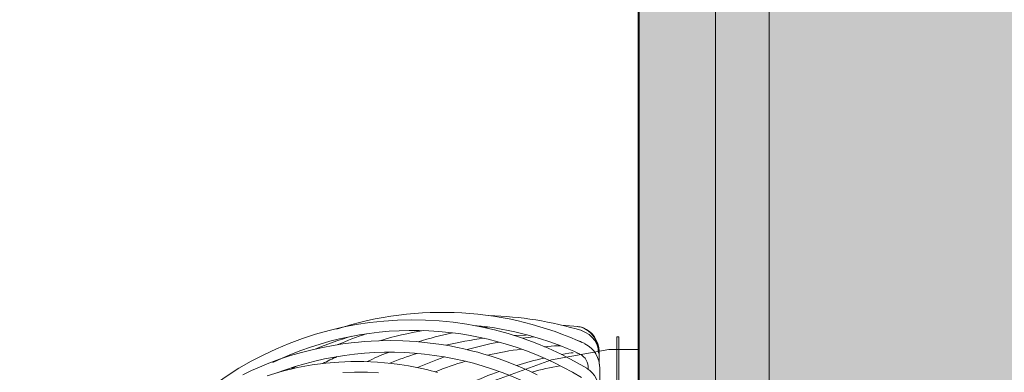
# Model space of a CAD drawing. Header units: millimetres. Extents: x -30 to 102382, y -31808 to 51594.
# Tile 48 of 172: x 39393 to 39941, y 20826 to 21023. Entities that reach past the tile are written whole.
import ezdxf

# ---------------------------------------------------------------- set-up
doc = ezdxf.new("R2010")
doc.units = ezdxf.units.MM
doc.header["$MEASUREMENT"] = 0
doc.linetypes.add('tl_xref_DASH_2.5-1.25', pattern=[3750, 2500, -1250])
doc.linetypes.add('Wipeout_Contour', pattern=[1000, 0, -1000])
for name, color, linetype in [('05 Sisesein proj.AR', 7, 'Continuous'), ('06 Põrand proj.AR', 7, 'Continuous'), ('41 SAN mõõdud ja kõrgused.SA', 7, 'Continuous'), ('43 Sanitaartehnika.SA', 7, 'Continuous'), ('45 Sisustus_ tehnika.SA', 7, 'Continuous'), ('47 Siseviimistlus_ põrand.SA', 7, 'Continuous')]:
    doc.layers.add(name, color=color, linetype=linetype)
doc.styles.add('GENERATED_STYLE_3', font='arial.ttf')
doc.dimstyles.new('GENERATED_STYLE__8', dxfattribs={"dimtxt": 60, "dimasz": 28.5, "dimexe": 0.18, "dimexo": 0.0625, "dimgap": 0, "dimtad": 1, "dimdec": 0, "dimzin": 0, "dimdsep": 46, "dimtxsty": 'GENERATED_STYLE_3', "dimblk": 'ARROWHEAD_2', "dimblk1": 'ARROWHEAD_2', "dimblk2": 'ARROWHEAD_2', "dimcen": 0.09, "dimse1": 1, "dimse2": 1, "dimclrd": 252, "dimclre": 252, "dimclrt": 8, "dimadec": 1, "dimazin": 0, "dimtfac": 1, "dimtdec": 4, "dimtmove": 0, "dimatfit": 3, "dimfxl": 0, "dimtolj": 1, "dimtzin": 0, "dimarcsym": 0})

# ---------------------------------------------------------------- blocks, each defined once
blk = doc.blocks.new('*D1206')
at = {"layer": '41 SAN mõõdud ja kõrgused.SA', "color": 252, "linetype": 'Continuous', "lineweight": 13}
for p, q in [((39350.99, 21500.84), (39388.49, 21479.19)), ((39397.87, 21490.02), (39341.62, 21490.02)), ((39369.74, 20153), (39369.74, 21490.02)), ((39350.99, 20163.83), (39388.49, 20142.17)), ((39397.87, 20153), (39341.62, 20153)), ((39369.74, 20134.66), (39369.74, 20153))]:
    blk.add_line(p, q, dxfattribs=at)
at = {"layer": '41 SAN mõõdud ja kõrgused.SA', "color": 8, "lineweight": 13, "insert": (39357.74, 20718.55), "char_height": 60, "attachment_point": 7, "rotation": 90, "style": 'GENERATED_STYLE_3'}
blk.add_mtext('{\\A1;\\fArial|b0|i0|c0|p0;1\xa0337}', dxfattribs=at)
blk = doc.blocks.new('ARROWHEAD_2')
at = {"color": 0, "linetype": 'Continuous', "lineweight": 0}
for p, q in [((-0.378, -0.655), (0.378, 0.655)), ((0, 0), (-1, 0))]:
    blk.add_line(p, q, dxfattribs=at)

msp = doc.modelspace()

# ---------------------------------------------------------------- wipeouts: each hides what was drawn before it
at = {"color": 254, "linetype": 'Wipeout_Contour', "lineweight": 0, "ltscale": 358958.018392}
msp.add_wipeout([(39780, 20110.06), (39780, 21490.02), (40000, 21490.02), (40000, 22190.02), (39780, 22190.02), (39780, 22270.12), (37910, 22270.12), (37910, 20110.06)], dxfattribs=at).dxf.layer = '47 Siseviimistlus_ põrand.SA'

# ---------------------------------------------------------------- next in the draw order: hatches: boundary and pattern name
at = {"layer": '05 Sisesein proj.AR', "linetype": 'Continuous', "lineweight": 13}
for points in [[(39737, 20153), (39752, 20153), (39752, 21490.02), (39737, 21490.02)], [(39752, 20138), (39780, 20138), (39780, 21490.02), (39752, 21490.02)], [(39780, 20110), (39810, 20110), (39810, 21490.02), (39780, 21490.02)], [(39810, 20080), (40000, 20080), (40000, 21490.02), (39810, 21490.02)]]:
    msp.add_hatch(color=252, dxfattribs=at).paths.add_polyline_path(points)
at = {"layer": '47 Siseviimistlus_ põrand.SA', "linetype": 'Continuous', "lineweight": 13}
h = msp.add_hatch(dxfattribs=at)
h.set_pattern_fill('80_Siseviim__ker_plaat_5_08', color=253, style=0, pattern_type=2)
h.set_pattern_definition([(90, (39737, 21490), (-800, 0), []), (180, (39737, 21490), (0, 800), [])])
h.paths.add_polyline_path([(39780, 20110.06), (39780, 21490.02), (40000, 21490.02), (40000, 22190.02), (39780, 22190.02), (39780, 22270.12), (37910, 22270.12), (37910, 20110.06)])

# ---------------------------------------------------------------- next in the draw order: linework, layer by layer
at = {"layer": '05 Sisesein proj.AR', "color": 7, "linetype": 'Continuous', "lineweight": 20, "flags": 128}
for points in [[(39737, 21490.02), (39737, 20153)], [(39810, 20110), (39810, 21490.02)], [(39810, 21490.02), (39810, 20080)]]:
    msp.add_lwpolyline(points, dxfattribs=at)
at = {"layer": '06 Põrand proj.AR', "color": 7, "linetype": 'Continuous', "lineweight": 20, "flags": 128}
msp.add_lwpolyline([(35090, 26310), (35090, 20080), (39810, 20080), (39810, 26310)], close=True, dxfattribs=at)
at = {"layer": '43 Sanitaartehnika.SA', "color": 8, "linetype": 'Continuous', "lineweight": 13}
for p, q in [((39649.66, 20851.99), (39648.01, 20851.98)), ((39651.44, 20851.25), (39653.47, 20851.48)), ((39694.4, 20852.51), (39703.38, 20851.79)), ((39672.71, 20845.3), (39678.99, 20846.03)), ((39703.86, 20843.85), (39703.14, 20844.05)), ((39725.2, 20846.03), (39726.19, 20846.03)), ((39725.2, 20846.03), (39725.2, 20479.83)), ((39726.19, 20846.03), (39726.19, 20479.83)), ((39694.32, 20836.21), (39698.39, 20837.01)), ((39715.36, 20837.02), (39715.36, 20835.63)), ((39715.37, 20835.2), (39715.37, 20830.82)), ((39543.88, 20828.07), (39546.24, 20829.52)), ((39709.24, 20828.34), (39709.24, 20827.97)), ((39715.59, 20828.34), (39715.59, 20796.68))]:
    msp.add_line(p, q, dxfattribs=at)
at = {"layer": '43 Sanitaartehnika.SA', "color": 8, "linetype": 'Continuous', "lineweight": 13, "flags": 128}
for points in [[(39703.3, 20851.8), (39705.38, 20851.37), (39707.37, 20850.56), (39709.21, 20849.39), (39710.87, 20847.88), (39712.29, 20846.08), (39713.43, 20844.04), (39714.28, 20841.81), (39714.79, 20839.45), (39714.96, 20837.02)], [(39703.87, 20851.69), (39704.7, 20851.58), (39706.55, 20851.01), (39708.3, 20850.15), (39709.93, 20849.01), (39711.39, 20847.63), (39712.65, 20846.02), (39713.7, 20844.21), (39714.51, 20842.25), (39715.06, 20840.18), (39715.33, 20838.04), (39715.36, 20837.01)], [(39516.84, 20824.97), (39521.67, 20827.26), (39526.23, 20829.26), (39531.48, 20831.39), (39537.4, 20833.57), (39543.48, 20835.57), (39549.55, 20837.35), (39555.5, 20838.87), (39561.43, 20840.18), (39567.25, 20841.28), (39572.51, 20842.11), (39577.2, 20842.71), (39581.23, 20843.14), (39584.67, 20843.43), (39588.4, 20843.68), (39592.63, 20843.87), (39598.93, 20843.97), (39606.03, 20843.83), (39613.41, 20843.4), (39618.11, 20842.97), (39622.81, 20842.42), (39627.5, 20841.75), (39632.19, 20840.96), (39636.44, 20840.13), (39640, 20839.36), (39642.73, 20838.72), (39644.99, 20838.16), (39647.71, 20837.44), (39651.1, 20836.48), (39655.13, 20835.26), (39659.67, 20833.75), (39664.06, 20832.17), (39668.31, 20830.52), (39672.43, 20828.81), (39676.41, 20827.04), (39680.73, 20824.99)], [(39675.26, 20847.07), (39674.24, 20847.06), (39668.18, 20846.8)], [(39705.64, 20842.96), (39704.89, 20843.44), (39703.86, 20843.83)], [(39693.72, 20841.06), (39690.52, 20840.99), (39684.93, 20840.57)], [(39698.42, 20836.97), (39699.71, 20837.17), (39700.74, 20837.16)], [(39702.84, 20836.97), (39703.74, 20836.82), (39704.13, 20836.7)], [(39530.54, 20824.43), (39538.97, 20826.91), (39547.44, 20828.91), (39555.51, 20830.39), (39563.15, 20831.4), (39570.34, 20832.02), (39577.07, 20832.32), (39584.33, 20832.32), (39591.86, 20831.99), (39599.67, 20831.27), (39604.4, 20830.65), (39609.21, 20829.87), (39613.76, 20829), (39617.46, 20828.2), (39619.92, 20827.61), (39621.77, 20827.14), (39623.35, 20826.73), (39625.32, 20826.18)], [(39592.38, 20826), (39586.35, 20826.33), (39579.1, 20826.41), (39572.51, 20826.2)]]:
    msp.add_lwpolyline(points, dxfattribs=at)
at = {"layer": '43 Sanitaartehnika.SA', "color": 8, "linetype": 'Continuous', "lineweight": 13}
for centre, radius, start, end in [((39627.81, 20669.65), 190.02, 65.2845, 108.0163), ((39611.63, 20668.42), 187.11, 58.8398, 135.8822), ((39648.87, 20661.65), 196.26, 73.2067, 88.5254), ((39611.71, 20668.92), 180.7, 58.7763, 115.6223), ((39636.67, 20690.14), 165.62, 107.955, 113.7855), ((39644.55, 20676.45), 175.14, 98.8852, 107.0626), ((39672.45, 20659.54), 192.65, 101.5959, 107.4828), ((39627.99, 20670.02), 183.26, 65.2835, 84.4915), ((39700.88, 20835.77), 14.5, 357.7239, 71.1768), ((39620.93, 20688.72), 163.46, 105.3761, 112.942), ((39676.18, 20649.89), 196.94, 97.278, 103.5695), ((39691.68, 20670.26), 175.85, 100.5137, 106.4433), ((39700.65, 20828.81), 14.95, 358.1936, 63.8063), ((39598.8, 20658.02), 179.43, 53.3948, 110.759), ((39665.78, 20665.75), 184.58, 111.5656, 115.5752), ((39673.13, 20650.21), 195.81, 107.6541, 112.3162), ((39692.93, 20673.35), 167.17, 97.1718, 103.6758), ((39700.55, 20828.77), 8.7, 357.1237, 62.2183), ((39635.28, 20687.14), 161.86, 113.9836, 117.1386), ((39687.83, 20666.09), 178.66, 109.1721, 114.3203), ((39688.16, 20668.79), 170.32, 106.0954, 112.1361), ((39719.32, 20674.46), 163.43, 102.2416, 107.7914), ((39722.81, 20647.68), 189.92, 109.4121, 114.8407), ((39718.26, 20688.02), 144.12, 99.9051, 106.2899), ((39700.25, 20815.78), 15.15, 358.8126, 57.2313)]:
    msp.add_arc(centre, radius, start, end, dxfattribs=at)
at = {"layer": '45 Sisustus_ tehnika.SA', "color": 7, "linetype": 'Continuous', "lineweight": 20, "flags": 128}
for points in [[(39737, 20467.09), (39720.74, 20467.09), (39688.7, 20472.74), (39658.13, 20483.87), (39629.96, 20500.13), (39605.04, 20521.04), (39584.13, 20545.96), (39567.87, 20574.13), (39556.74, 20604.7), (39551.09, 20636.74), (39551.09, 20669.26), (39556.74, 20701.3), (39567.87, 20731.87), (39584.13, 20760.04), (39605.04, 20784.96), (39629.96, 20805.87), (39658.13, 20822.13), (39688.7, 20833.26), (39720.74, 20838.91), (39737, 20838.91)], [(39737, 20838.91), (39737, 20836.57), (39737, 20825.17), (39737, 20815.1)]]:
    msp.add_lwpolyline(points, dxfattribs=at)
at = {"layer": '47 Siseviimistlus_ põrand.SA', "color": 253, "linetype": 'tl_xref_DASH_2.5-1.25', "lineweight": 13, "flags": 128}
msp.add_lwpolyline([(39780, 20110.06), (39780, 21490.02), (40000, 21490.02), (40000, 22190.02), (39780, 22190.02), (39780, 22270.12), (37910, 22270.12), (37910, 20110.06)], close=True, dxfattribs=at)

# ---------------------------------------------------------------- next in the draw order: dimensions: what is measured, and where the dimension line sits
at = {"layer": '41 SAN mõõdud ja kõrgused.SA', "color": 252, "linetype": 'Continuous', "lineweight": 13}
dim = msp.add_linear_dim(base=(39369.74, 21490.02), p1=(38845, 20153), p2=(39737, 21490.02), angle=90, dimstyle='GENERATED_STYLE__8', dxfattribs=at)
dim.commit()
dim.dimension.update_dxf_attribs({"geometry": '*D1206', "text_midpoint": (39327.74, 20819.16), "dimtype": 160, "text_rotation": 90})

doc.saveas('drawing.dxf')
